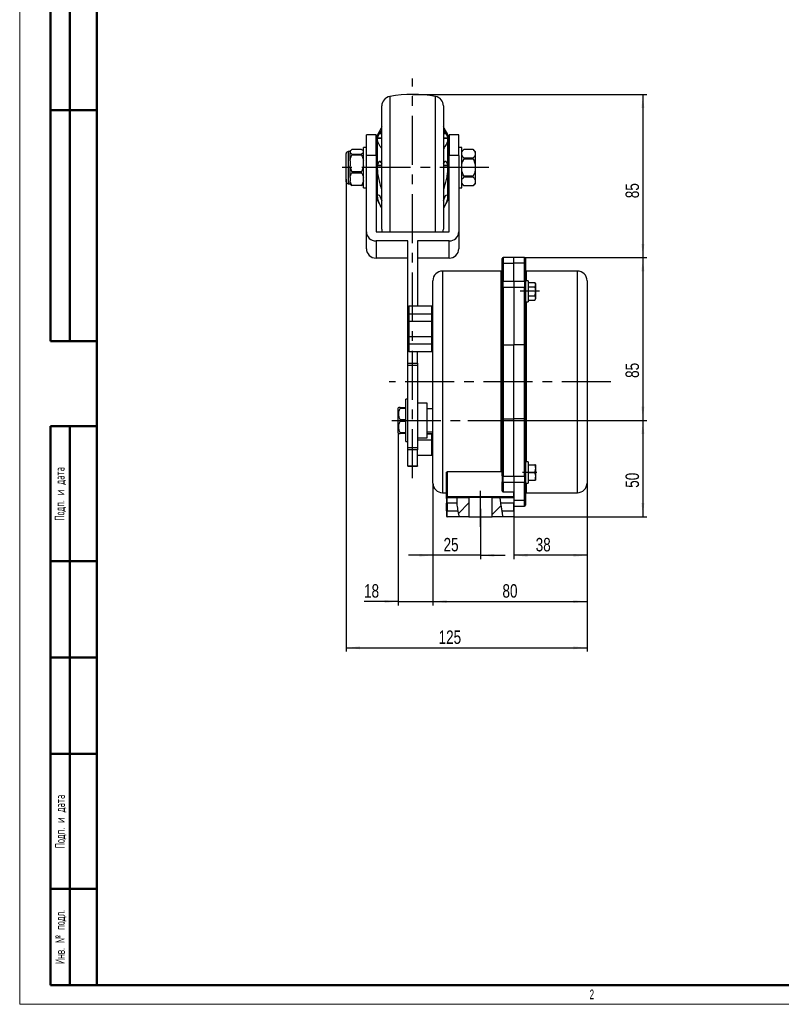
# Model space of a CAD drawing. Header units: millimetres. Extents: x 0 to 594, y 0 to 420.
# Tile 1 of 14: x 0 to 198, y 0 to 255. Entities that reach past the tile are written whole.
import ezdxf

# ---------------------------------------------------------------- set-up
doc = ezdxf.new("R2010")
doc.units = ezdxf.units.MM
doc.header["$PDSIZE"] = -1
doc.linetypes.add('CENTERX2', pattern=[20.32, 12.7, -2.54, 2.54, -2.54])
doc.layers.add('ОСЕВЫЕ', color=7, linetype='Continuous')
doc.layers.add('ОСНОВНОЙ', color=7, linetype='Continuous', lineweight=25)
doc.styles.add('SLDTEXTSTYLE0', font='TXT', dxfattribs={"width": 0.605, "bigfont": 'bigfont'})
doc.styles.add('SLDTEXTSTYLE1', font='TXT', dxfattribs={"width": 0.605})
doc.styles.add('SLDTEXTSTYLE4', font='TXT', dxfattribs={"width": 0.75})
doc.dimstyles.new('SLDDIMSTYLE1', dxfattribs={"dimtxt": 3.5, "dimasz": 3.556, "dimexe": 0, "dimexo": 0.0625, "dimgap": 0.875, "dimtad": 1, "dimdec": 0, "dimlfac": 2, "dimrnd": 1e-09, "dimzin": 12, "dimdsep": 46, "dimtxsty": 'SLDTEXTSTYLE4', "dimsah": 1, "dimcen": 0.09, "dimadec": 0, "dimazin": 3, "dimtfac": 1, "dimtdec": 0, "dimtmove": 0, "dimatfit": 0, "dimfxl": 0, "dimfrac": 2, "dimtolj": 1, "dimtzin": 12, "dimarcsym": 0})
doc.dimstyles.new('SLDDIMSTYLE2', dxfattribs={"dimtxt": 3.5, "dimasz": 3.556, "dimexe": 0, "dimexo": 0.0625, "dimgap": 0.875, "dimtad": 1, "dimdec": 0, "dimlfac": 2, "dimrnd": 1e-09, "dimzin": 12, "dimdsep": 46, "dimtxsty": 'SLDTEXTSTYLE4', "dimsah": 1, "dimcen": 0.09, "dimadec": 0, "dimazin": 3, "dimtfac": 1, "dimtdec": 0, "dimtofl": 0, "dimtmove": 0, "dimatfit": 3, "dimfxl": 0, "dimfrac": 2, "dimtolj": 1, "dimtzin": 12, "dimarcsym": 0})

# ---------------------------------------------------------------- blocks, each defined once
blk = doc.blocks.new('_D_8')
at = {"layer": 'ОСЕВЫЕ'}
for p, q in [((101.97, 236.07), (162.72, 236.07)), ((161.72, 236.07), (161.72, 193.74)), ((130.97, 193.74), (162.72, 193.74))]:
    blk.add_line(p, q, dxfattribs=at)
for points in [[(161.72, 236.07), (161.34, 232.51), (162.1, 232.51)], [(161.72, 193.74), (162.1, 197.29), (161.34, 197.29)]]:
    blk.add_solid(points, dxfattribs=at)
at = {"layer": 'ОСЕВЫЕ', "insert": (157.21, 209.13), "char_height": 3.5, "attachment_point": 1, "rotation": 90, "style": 'SLDTEXTSTYLE4'}
blk.add_mtext('85', dxfattribs=at)
blk = doc.blocks.new('_D_9')
at = {"layer": 'ОСЕВЫЕ'}
for p, q in [((130.97, 193.74), (162.72, 193.74)), ((161.72, 193.74), (161.72, 151.49)), ((116.27, 151.49), (162.72, 151.49))]:
    blk.add_line(p, q, dxfattribs=at)
for points in [[(161.72, 193.74), (161.34, 190.18), (162.1, 190.18)], [(161.72, 151.49), (162.1, 155.04), (161.34, 155.04)]]:
    blk.add_solid(points, dxfattribs=at)
at = {"layer": 'ОСЕВЫЕ', "insert": (157.21, 162.51), "char_height": 3.5, "attachment_point": 1, "rotation": 90, "style": 'SLDTEXTSTYLE4'}
blk.add_mtext('85', dxfattribs=at)
blk = doc.blocks.new('_D_10')
at = {"layer": 'ОСЕВЫЕ'}
for p, q in [((116.27, 151.49), (162.72, 151.49)), ((161.72, 151.49), (161.72, 126.49)), ((128.22, 126.49), (162.72, 126.49))]:
    blk.add_line(p, q, dxfattribs=at)
for points in [[(161.72, 151.49), (161.34, 147.93), (162.1, 147.93)], [(161.72, 126.49), (162.1, 130.04), (161.34, 130.04)]]:
    blk.add_solid(points, dxfattribs=at)
at = {"layer": 'ОСЕВЫЕ', "insert": (157.21, 134), "char_height": 3.5, "attachment_point": 1, "rotation": 90, "style": 'SLDTEXTSTYLE4'}
blk.add_mtext('50', dxfattribs=at)
blk = doc.blocks.new('_D_11')
at = {"layer": 'ОСЕВЫЕ'}
for p, q in [((107.22, 135.24), (107.22, 115.49)), ((119.6, 128.56), (119.6, 115.49)), ((107.22, 116.49), (100.87, 116.49)), ((119.6, 116.49), (107.22, 116.49)), ((119.6, 116.49), (125.95, 116.49))]:
    blk.add_line(p, q, dxfattribs=at)
for points in [[(107.22, 116.49), (103.67, 116.87), (103.67, 116.11)], [(119.6, 116.49), (123.15, 116.11), (123.15, 116.87)]]:
    blk.add_solid(points, dxfattribs=at)
at = {"layer": 'ОСЕВЫЕ', "insert": (109.99, 121), "char_height": 3.5, "attachment_point": 1, "style": 'SLDTEXTSTYLE4'}
blk.add_mtext('25', dxfattribs=at)
blk = doc.blocks.new('_D_12')
at = {"layer": 'ОСЕВЫЕ'}
for p, q in [((84.72, 214.07), (84.72, 91.49)), ((147.22, 135.24), (147.22, 91.49)), ((84.72, 92.49), (147.22, 92.49))]:
    blk.add_line(p, q, dxfattribs=at)
for points in [[(84.72, 92.49), (88.28, 92.11), (88.28, 92.87)], [(147.22, 92.49), (143.67, 92.87), (143.67, 92.11)]]:
    blk.add_solid(points, dxfattribs=at)
at = {"layer": 'ОСЕВЫЕ', "insert": (108.7, 97), "char_height": 3.5, "attachment_point": 1, "style": 'SLDTEXTSTYLE4'}
blk.add_mtext('125', dxfattribs=at)
blk = doc.blocks.new('_D_13')
at = {"layer": 'ОСЕВЫЕ'}
for p, q in [((98.22, 148.24), (98.22, 103.49)), ((107.22, 135.24), (107.22, 103.49)), ((98.22, 104.49), (89.36, 104.49)), ((98.22, 104.49), (107.22, 104.49)), ((107.22, 104.49), (113.57, 104.49))]:
    blk.add_line(p, q, dxfattribs=at)
for points in [[(98.22, 104.49), (94.67, 104.87), (94.67, 104.11)], [(107.22, 104.49), (110.78, 104.11), (110.78, 104.87)]]:
    blk.add_solid(points, dxfattribs=at)
at = {"layer": 'ОСЕВЫЕ', "insert": (89.36, 109), "char_height": 3.5, "attachment_point": 1, "style": 'SLDTEXTSTYLE4'}
blk.add_mtext('18', dxfattribs=at)
blk = doc.blocks.new('_D_14')
at = {"layer": 'ОСЕВЫЕ'}
for p, q in [((128.22, 136.99), (128.22, 115.49)), ((147.22, 135.24), (147.22, 115.49)), ((147.22, 116.49), (128.22, 116.49))]:
    blk.add_line(p, q, dxfattribs=at)
for points in [[(128.22, 116.49), (131.78, 116.11), (131.78, 116.87)], [(147.22, 116.49), (143.67, 116.87), (143.67, 116.11)]]:
    blk.add_solid(points, dxfattribs=at)
at = {"layer": 'ОСЕВЫЕ', "insert": (133.9, 121), "char_height": 3.5, "attachment_point": 1, "style": 'SLDTEXTSTYLE4'}
blk.add_mtext('38', dxfattribs=at)
blk = doc.blocks.new('_D_15')
at = {"layer": 'ОСЕВЫЕ'}
for p, q in [((107.22, 135.24), (107.22, 103.49)), ((147.22, 135.24), (147.22, 103.49)), ((107.22, 104.49), (147.22, 104.49))]:
    blk.add_line(p, q, dxfattribs=at)
for points in [[(107.22, 104.49), (110.78, 104.11), (110.78, 104.87)], [(147.22, 104.49), (143.67, 104.87), (143.67, 104.11)]]:
    blk.add_solid(points, dxfattribs=at)
at = {"layer": 'ОСЕВЫЕ', "insert": (125.28, 109), "char_height": 3.5, "attachment_point": 1, "style": 'SLDTEXTSTYLE4'}
blk.add_mtext('80', dxfattribs=at)

msp = doc.modelspace()

# ---------------------------------------------------------------- hatches: boundary and pattern name
at = {"linetype": 'Continuous', "lineweight": 18}
h = msp.add_hatch(dxfattribs=at)
h.set_pattern_fill('ANSI31', style=0)
edge = h.paths.add_edge_path(flags=0)
edge.add_line((116.596006, 126.486329), (116.596006, 131.486329))
edge.add_line((116.596006, 131.486329), (113.427818, 131.486329))
edge.add_spline(control_points=[(113.427818, 131.486329), (113.375414, 130.872628), (113.474473, 129.118737), (113.763203, 127.367321), (114.08496, 126.486329)], knot_values=[0.709441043, 0.709441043, 0.709441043, 0.709441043, 0.7550554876, 0.8256789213, 0.8256789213, 0.8256789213, 0.8256789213], weights=[1, 1, 1, 1, 1], degree=3, periodic=0)
edge.add_line((114.08496, 126.486329), (116.596006, 126.486329))
h = msp.add_hatch(dxfattribs=at)
h.set_pattern_fill('ANSI31', style=0)
edge = h.paths.add_edge_path(flags=0)
edge.add_spline(control_points=[(125.407571, 126.486329), (125.311771, 127.285536), (124.96418, 129.029236), (124.769007, 130.736161), (124.645928, 131.486329)], knot_values=[0.2141514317, 0.2141514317, 0.2141514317, 0.2141514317, 0.2698184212, 0.3219654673, 0.3219654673, 0.3219654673, 0.3219654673], weights=[1, 1, 1, 1, 1], degree=3, periodic=0)
edge.add_line((124.645928, 131.486329), (122.596006, 131.486329))
edge.add_line((122.596006, 131.486329), (122.596006, 126.486329))
edge.add_line((122.596006, 126.486329), (125.407571, 126.486329))

# ---------------------------------------------------------------- linework, layer by layer
at = {"color": 7, "linetype": 'Continuous', "lineweight": 50}
for p, q in [((20, 415), (20, 5)), ((8, 172), (8, 292)), ((8, 172), (8, 292)), ((13, 172), (13, 292)), ((13, 172), (13, 292)), ((8, 232), (20, 232)), ((20, 232), (8, 232)), ((8, 172), (20, 172)), ((8, 5), (8, 150)), ((8, 150), (20, 150)), ((13, 5), (13, 150)), ((20, 115), (8, 115)), ((20, 90), (8, 90)), ((20, 65), (8, 65)), ((8, 30), (20, 30)), ((8, 5), (20, 5)), ((20, 5), (589, 5))]:
    msp.add_line(p, q, dxfattribs=at)
at = {"color": 7, "linetype": 'Continuous', "lineweight": 25}
for p, q in [((20, 292), (20, 5)), ((20, 292), (20, 5)), ((93.971006, 201.076606), (93.971006, 233.059655)), ((109.971006, 233.059655), (109.971006, 201.076606)), ((93.97929, 227.648628), (93.80144, 227.313479)), ((110.126011, 227.3139), (109.962722, 227.648628)), ((92.471006, 225.57042), (89.971006, 225.57042)), ((89.971006, 220.242055), (89.971006, 225.57042)), ((92.471006, 220.242055), (92.471006, 225.57042)), ((93.79368, 227.317683), (92.846006, 225.568131)), ((92.846006, 224.703805), (92.846006, 225.568131)), ((92.876931, 224.78523), (93.307279, 225.851296)), ((93.498783, 226.182544), (93.971006, 226.663498)), ((109.971006, 226.663498), (110.443228, 226.182544)), ((111.065829, 225.623842), (110.144853, 227.324106)), ((110.634732, 225.851296), (111.065081, 224.78523)), ((111.096006, 225.504771), (111.096006, 208.63149)), ((113.971006, 225.57042), (111.471006, 225.57042)), ((111.471006, 225.57042), (111.471006, 220.242055)), ((113.971006, 220.242055), (113.971006, 225.57042)), ((89.971006, 222.318131), (89.221006, 222.318131)), ((89.221006, 211.998396), (89.221006, 222.318131)), ((92.846006, 217.651798), (92.846006, 224.703805)), ((111.065081, 224.78523), (111.065829, 224.783263)), ((111.065829, 217.722934), (111.065829, 224.275532)), ((114.721006, 222.318131), (113.971006, 222.318131)), ((114.721006, 211.818131), (114.721006, 222.318131)), ((84.721006, 216.12056), (84.721006, 220.743131)), ((85.721006, 221.243131), (85.221006, 221.243131)), ((85.81974, 221.466865), (85.721006, 221.368131)), ((85.721006, 221.343012), (85.721006, 221.368131)), ((85.721006, 221.343012), (85.721006, 221.005839)), ((85.721006, 218.803646), (85.721006, 221.005839)), ((88.721006, 221.74968), (86.221006, 221.74968)), ((86.221006, 220.599171), (86.221006, 220.326687)), ((86.221006, 220.599171), (88.721006, 220.599171)), ((88.721006, 220.326687), (86.221006, 220.326687)), ((88.721006, 220.326687), (88.721006, 220.599171)), ((89.221006, 221.368131), (89.122271, 221.466865)), ((89.971006, 200.44595), (89.971006, 220.242055)), ((92.471006, 220.242055), (89.971006, 220.242055)), ((92.471006, 220.242055), (92.471006, 200.44595)), ((111.471006, 200.44595), (111.471006, 220.242055)), ((113.971006, 220.242055), (111.471006, 220.242055)), ((113.971006, 220.242055), (113.971006, 200.44595)), ((115.221006, 221.743131), (114.721006, 221.243131)), ((117.721006, 221.743131), (115.221006, 221.743131)), ((115.221006, 221.743131), (115.221006, 221.738371)), ((117.721006, 221.738371), (115.221006, 221.738371)), ((118.221006, 221.243131), (117.721006, 221.743131)), ((117.721006, 221.738371), (117.721006, 221.743131)), ((118.221006, 221.243131), (118.221006, 220.89024)), ((118.221006, 220.89024), (118.221006, 220.434032)), ((118.221006, 220.434032), (118.221006, 217.524338)), ((85.721006, 218.803646), (85.721006, 217.540876)), ((85.721006, 214.528765), (85.721006, 217.540876)), ((92.846006, 219.568131), (92.471006, 219.568131)), ((92.846006, 210.016123), (92.846006, 217.651798)), ((92.876931, 217.724704), (93.307279, 218.679235)), ((93.498783, 218.737824), (93.971006, 218.065966)), ((109.971006, 218.065966), (110.443228, 218.737824)), ((110.634732, 218.679235), (111.065081, 217.724704)), ((111.065081, 217.724704), (111.065829, 217.722934)), ((111.471006, 219.568131), (111.096006, 219.568131)), ((115.221006, 219.585901), (115.221006, 219.2206)), ((115.221006, 219.585901), (117.721006, 219.585901)), ((117.721006, 219.2206), (115.221006, 219.2206)), ((117.721006, 219.2206), (117.721006, 219.585901)), ((118.221006, 217.524338), (118.221006, 216.611923)), ((84.721006, 213.393131), (84.721006, 216.12056)), ((86.221006, 216.017835), (88.721006, 216.017835)), ((86.221006, 216.017835), (86.221006, 215.645138)), ((88.721006, 215.645138), (86.221006, 215.645138)), ((88.721006, 215.645138), (88.721006, 216.017835)), ((111.065829, 210.007801), (111.065829, 216.679318)), ((115.221006, 214.915661), (117.721006, 214.915661)), ((115.221006, 214.915661), (115.221006, 214.55036)), ((117.721006, 214.55036), (117.721006, 214.915661)), ((118.221006, 216.611923), (118.221006, 213.702229)), ((85.221006, 212.893131), (85.721006, 212.893131)), ((85.721006, 214.528765), (85.721006, 213.603168)), ((85.721006, 212.768131), (85.721006, 213.603168)), ((85.721006, 212.768131), (85.81974, 212.669396)), ((86.221006, 212.486795), (88.721006, 212.486795)), ((86.221006, 212.486795), (86.221006, 212.386581)), ((88.721006, 212.386581), (86.221006, 212.386581)), ((88.721006, 212.386581), (88.721006, 212.486795)), ((89.122271, 212.669396), (89.221006, 212.768131)), ((92.471006, 214.568131), (92.846006, 214.568131)), ((111.096006, 214.568131), (111.471006, 214.568131)), ((114.721006, 212.893131), (115.221006, 212.393131)), ((117.721006, 214.55036), (115.221006, 214.55036)), ((115.221006, 212.39789), (117.721006, 212.39789)), ((115.221006, 212.39789), (115.221006, 212.393131)), ((115.221006, 212.393131), (117.721006, 212.393131)), ((117.721006, 212.393131), (118.221006, 212.893131)), ((117.721006, 212.393131), (117.721006, 212.39789)), ((118.221006, 213.702229), (118.221006, 213.246022)), ((118.221006, 213.246022), (118.221006, 212.893131)), ((89.221006, 211.818131), (89.221006, 211.998396)), ((89.221006, 211.818131), (89.971006, 211.818131)), ((92.846006, 208.568131), (92.846006, 210.016123)), ((92.876931, 210.007604), (93.307279, 209.896069)), ((93.498783, 209.62341), (93.971006, 208.470599)), ((109.971006, 208.470599), (110.443228, 209.62341)), ((110.634732, 209.896069), (111.065081, 210.007604)), ((111.065081, 210.007604), (111.065829, 210.007801)), ((113.971006, 211.818131), (114.721006, 211.818131)), ((92.846006, 208.568131), (93.79368, 206.818578)), ((110.144853, 206.812155), (111.065829, 208.512419)), ((89.971006, 196.029428), (89.971006, 200.44595)), ((92.471006, 200.44595), (111.471006, 200.44595)), ((113.971006, 200.44595), (113.971006, 196.029428)), ((100.721006, 198.031791), (92.471006, 198.031791)), ((92.471006, 198.031791), (92.471006, 193.615269)), ((100.721006, 180.861329), (100.721006, 198.031791)), ((111.471006, 198.031791), (103.221006, 198.031791)), ((103.221006, 198.031791), (103.221006, 181.111329)), ((111.471006, 193.615269), (111.471006, 198.031791)), ((100.721006, 193.615269), (92.471006, 193.615269)), ((111.471006, 193.615269), (103.221006, 193.615269)), ((125.221006, 192.03445), (125.221006, 193.486329)), ((125.221006, 187.388119), (125.221006, 192.03445)), ((128.221006, 193.736329), (125.471006, 193.736329)), ((125.471006, 192.273107), (128.221006, 192.273107)), ((125.471006, 192.273107), (125.471006, 187.626777)), ((130.971006, 193.736329), (128.221006, 193.736329)), ((128.221006, 192.273107), (128.221006, 193.736329)), ((128.221006, 187.626777), (128.221006, 192.273107)), ((130.971006, 192.273107), (128.221006, 192.273107)), ((130.971006, 187.626777), (130.971006, 192.273107)), ((131.221006, 193.486329), (131.221006, 192.03445)), ((131.221006, 192.03445), (131.221006, 187.736329)), ((124.971006, 190.236329), (109.721006, 190.236329)), ((144.721006, 190.236329), (131.471006, 190.236329)), ((107.221006, 135.236329), (107.221006, 187.736329)), ((125.221006, 187.388119), (125.221006, 185.910251)), ((125.471006, 185.984701), (125.471006, 187.626777)), ((125.471006, 187.626777), (128.221006, 187.626777)), ((128.221006, 187.626777), (128.221006, 185.984701)), ((128.221006, 187.626777), (130.971006, 187.626777)), ((130.971006, 187.626777), (130.971006, 185.984701)), ((131.921006, 187.736329), (131.221006, 187.736329)), ((131.221006, 187.736329), (131.221006, 184.811796)), ((131.921006, 187.736329), (131.921006, 182.236329)), ((131.921006, 187.29573), (133.642373, 187.29573)), ((133.821006, 186.986329), (133.642373, 187.29573)), ((133.821006, 186.986329), (133.821006, 186.718379)), ((133.821006, 186.718379), (133.821006, 184.986329)), ((147.221006, 187.736329), (147.221006, 135.236329)), ((125.221006, 171.015877), (125.221006, 185.910251)), ((125.471006, 185.984701), (125.471006, 171.090327)), ((128.221006, 185.984701), (125.471006, 185.984701)), ((128.221006, 185.984701), (128.221006, 171.090327)), ((130.971006, 185.984701), (128.221006, 185.984701)), ((130.971006, 171.090327), (130.971006, 185.984701)), ((131.221006, 184.811796), (131.221006, 171.015877)), ((131.921006, 186.141029), (133.642373, 186.141029)), ((133.642373, 186.141029), (133.821006, 184.986329)), ((133.821006, 184.986329), (133.821006, 183.254278)), ((131.221006, 182.236329), (131.921006, 182.236329)), ((131.921006, 183.831628), (133.642373, 183.831628)), ((131.921006, 182.676928), (133.642373, 182.676928)), ((133.642373, 183.831628), (133.821006, 183.254278)), ((133.642373, 182.676928), (133.821006, 182.986329)), ((133.821006, 183.254278), (133.821006, 182.986329)), ((100.721006, 179.111329), (100.721006, 180.861329)), ((100.721006, 179.111329), (100.971006, 179.111329)), ((100.721006, 176.986329), (100.721006, 179.111329)), ((106.971006, 181.111329), (100.971006, 181.111329)), ((100.971006, 179.111329), (106.971006, 179.111329)), ((100.971006, 179.111329), (100.971006, 177.236329)), ((107.221006, 179.111329), (106.971006, 179.111329)), ((106.971006, 177.236329), (106.971006, 179.111329)), ((100.721006, 173.486329), (100.721006, 176.986329)), ((100.971006, 177.236329), (100.971006, 173.236329)), ((100.971006, 177.236329), (106.971006, 177.236329)), ((106.971006, 173.236329), (106.971006, 177.236329)), ((100.721006, 171.361329), (100.721006, 173.486329)), ((100.971006, 171.361329), (100.721006, 171.361329)), ((100.721006, 169.611329), (100.721006, 171.361329)), ((100.971006, 173.236329), (106.971006, 173.236329)), ((100.971006, 173.236329), (100.971006, 171.361329)), ((100.971006, 171.361329), (106.971006, 171.361329)), ((106.971006, 171.361329), (106.971006, 173.236329)), ((106.971006, 171.361329), (107.221006, 171.361329)), ((100.721006, 166.301962), (100.721006, 169.611329)), ((100.971006, 169.361329), (106.971006, 169.361329)), ((103.221006, 166.301962), (103.221006, 169.361329)), ((125.221006, 151.95678), (125.221006, 171.015877)), ((125.471006, 171.090327), (125.471006, 151.88233)), ((125.471006, 171.090327), (128.221006, 171.090327)), ((128.221006, 151.88233), (128.221006, 171.090327)), ((130.971006, 171.090327), (128.221006, 171.090327)), ((130.971006, 151.88233), (130.971006, 171.090327)), ((131.221006, 171.015877), (131.221006, 151.95678)), ((100.721006, 166.301962), (103.221006, 166.301962)), ((100.721006, 165.700655), (100.721006, 166.301962)), ((103.221006, 166.301962), (103.221006, 165.700655)), ((103.221006, 165.700655), (100.721006, 165.700655)), ((100.721006, 144.437456), (100.721006, 165.700655)), ((103.221006, 165.700655), (103.221006, 144.437456)), ((100.721006, 156.986329), (100.221006, 156.986329)), ((100.221006, 151.486329), (100.221006, 156.986329)), ((105.721006, 155.986329), (103.221006, 155.986329)), ((105.721006, 151.486329), (105.721006, 155.986329)), ((98.346006, 154.861329), (98.221006, 154.736329)), ((98.221006, 148.236329), (98.221006, 154.736329)), ((98.721006, 154.861329), (98.721006, 154.589423)), ((98.721006, 154.861329), (100.221006, 154.861329)), ((100.221006, 154.589423), (98.721006, 154.589423)), ((107.221006, 154.486329), (105.721006, 154.486329)), ((98.721006, 151.758235), (98.721006, 151.214423)), ((98.721006, 151.758235), (100.221006, 151.758235)), ((100.221006, 151.214423), (98.721006, 151.214423)), ((100.221006, 145.986329), (100.221006, 151.486329)), ((105.721006, 146.986329), (105.721006, 151.486329)), ((125.221006, 137.062406), (125.221006, 151.95678)), ((125.471006, 151.88233), (128.221006, 151.88233)), ((125.471006, 151.88233), (125.471006, 136.987957)), ((128.221006, 136.987957), (128.221006, 151.88233)), ((130.971006, 151.88233), (128.221006, 151.88233)), ((130.971006, 136.987957), (130.971006, 151.88233)), ((131.221006, 151.95678), (131.221006, 138.160861)), ((98.221006, 148.236329), (98.346006, 148.111329)), ((98.721006, 148.383235), (98.721006, 148.111329)), ((98.721006, 148.383235), (100.221006, 148.383235)), ((105.721006, 148.486329), (107.221006, 148.486329)), ((100.221006, 148.111329), (98.721006, 148.111329)), ((100.221006, 145.986329), (100.721006, 145.986329)), ((103.221006, 146.986329), (105.721006, 146.986329)), ((106.971006, 148.039243), (105.721006, 148.039243)), ((106.971006, 146.41818), (106.971006, 147.971095)), ((100.721006, 144.437456), (103.221006, 144.437456)), ((100.721006, 143.824727), (100.721006, 144.437456)), ((103.221006, 143.824727), (100.721006, 143.824727)), ((100.721006, 139.668), (100.721006, 143.824727)), ((103.221006, 144.437456), (103.221006, 143.824727)), ((103.221006, 139.668), (103.221006, 143.824727)), ((103.221006, 142.486329), (106.971006, 142.486329)), ((131.921006, 140.736329), (131.221006, 140.736329)), ((131.921006, 140.736329), (131.921006, 137.986329)), ((100.721006, 139.668), (103.221006, 139.668)), ((100.721006, 139.650832), (100.721006, 139.668)), ((100.721006, 139.650832), (103.221006, 139.650832)), ((103.221006, 139.668), (103.221006, 139.650832)), ((110.721006, 131.236329), (110.721006, 137.942487)), ((124.971006, 138.119686), (110.971006, 138.119686)), ((110.971006, 138.119686), (110.971006, 131.736329)), ((131.221006, 138.160861), (131.221006, 135.236329)), ((131.921006, 139.986329), (133.642373, 139.986329)), ((131.921006, 137.986329), (131.921006, 135.236329)), ((131.921006, 137.986329), (133.642373, 137.986329)), ((133.642373, 139.986329), (133.821006, 138.986329)), ((133.821006, 139.986329), (133.821006, 138.986329)), ((133.821006, 138.986329), (133.821006, 136.986329)), ((125.221006, 137.062406), (125.221006, 135.584538)), ((125.221006, 133.190642), (125.221006, 135.584538)), ((125.471006, 136.987957), (128.221006, 136.987957)), ((125.471006, 135.345881), (125.471006, 136.987957)), ((128.221006, 136.987957), (128.221006, 135.345881)), ((128.221006, 136.987957), (130.971006, 136.987957)), ((130.971006, 136.987957), (130.971006, 135.345881)), ((131.921006, 135.986329), (133.642373, 135.986329)), ((133.642373, 135.986329), (133.821006, 135.986329)), ((133.821006, 136.986329), (133.821006, 135.986329)), ((128.221006, 135.345881), (125.471006, 135.345881)), ((125.471006, 135.345881), (125.471006, 132.92876)), ((125.471006, 132.92876), (128.221006, 132.92876)), ((128.221006, 135.345881), (128.221006, 132.92876)), ((130.971006, 135.345881), (128.221006, 135.345881)), ((128.221006, 131.736329), (128.221006, 132.92876)), ((130.971006, 130.69955), (130.971006, 135.345881)), ((131.221006, 135.236329), (131.921006, 135.236329)), ((131.221006, 135.236329), (131.221006, 130.938208)), ((109.721006, 132.736329), (110.721006, 132.736329)), ((110.721006, 131.236329), (110.721006, 129.986329)), ((110.971006, 131.486329), (110.971006, 131.736329)), ((110.971006, 131.736329), (128.221006, 131.736329)), ((110.971006, 129.986329), (110.971006, 131.486329)), ((110.971006, 131.486329), (113.427818, 131.486329)), ((113.427818, 131.486329), (116.596006, 131.486329)), ((116.596006, 131.486329), (116.596006, 126.486329)), ((122.596006, 131.486329), (116.596006, 131.486329)), ((122.596006, 126.486329), (122.596006, 131.486329)), ((122.596006, 131.486329), (124.645928, 131.486329)), ((124.645928, 131.486329), (128.221006, 131.486329)), ((128.221006, 131.736329), (128.221006, 131.486329)), ((128.221006, 131.486329), (128.221006, 129.986329)), ((130.971006, 130.69955), (128.221006, 130.69955)), ((131.221006, 130.938208), (131.221006, 129.486329)), ((131.471006, 132.736329), (144.721006, 132.736329)), ((110.971006, 129.986329), (110.721006, 129.986329)), ((110.721006, 127.986329), (110.721006, 129.986329)), ((110.721006, 127.986329), (110.971006, 127.986329)), ((110.721006, 127.986329), (110.721006, 126.736329)), ((110.971006, 129.986329), (110.971006, 127.986329)), ((113.439585, 129.986329), (110.971006, 129.986329)), ((110.971006, 127.986329), (113.690487, 127.986329)), ((110.971006, 126.486329), (110.971006, 127.986329)), ((128.221006, 129.986329), (124.861734, 129.986329)), ((125.175712, 127.986329), (128.221006, 127.986329)), ((128.221006, 127.986329), (128.221006, 129.986329)), ((128.221006, 129.236329), (130.971006, 129.236329)), ((128.221006, 127.986329), (128.221006, 126.486329)), ((114.08496, 126.486329), (110.971006, 126.486329)), ((116.596006, 126.486329), (114.08496, 126.486329)), ((116.596006, 126.486329), (122.596006, 126.486329)), ((125.407571, 126.486329), (122.596006, 126.486329)), ((128.221006, 126.486329), (125.407571, 126.486329))]:
    msp.add_line(p, q, dxfattribs=at)
at = {"color": 8, "linetype": 'Continuous', "lineweight": 25}
for p, q in [((96.012673, 235.517282), (96.012673, 200.44595)), ((107.929339, 200.44595), (107.929339, 235.517282)), ((93.971006, 225.851296), (93.307279, 225.851296)), ((93.498783, 226.182544), (93.971006, 226.182544)), ((109.971006, 226.182544), (110.443228, 226.182544)), ((110.634732, 225.851296), (109.971006, 225.851296)), ((111.065829, 224.783263), (111.065829, 225.623842)), ((93.971006, 224.664479), (92.846261, 224.664479)), ((92.876931, 224.78523), (93.971006, 224.78523)), ((109.971006, 224.78523), (111.065081, 224.78523)), ((111.08772, 224.664479), (109.971006, 224.664479)), ((85.221006, 221.243131), (85.221006, 215.991638)), ((93.971006, 217.562499), (92.846261, 217.562499)), ((92.876931, 217.724704), (93.971006, 217.724704)), ((93.539963, 218.679235), (93.307279, 218.679235)), ((109.971006, 217.724704), (111.065081, 217.724704)), ((111.08772, 217.562499), (109.971006, 217.562499)), ((110.634732, 218.679235), (110.402049, 218.679235)), ((85.221006, 215.991638), (85.221006, 212.893131)), ((93.036875, 209.966151), (92.846261, 209.966151)), ((111.065829, 208.512419), (111.065829, 209.471916)), ((125.471006, 193.736329), (125.471006, 192.273107)), ((130.971006, 192.273107), (130.971006, 193.736329)), ((109.721006, 190.236329), (109.721006, 132.736329)), ((124.971006, 138.119686), (124.971006, 190.236329)), ((131.471006, 190.236329), (131.471006, 187.736329)), ((144.721006, 132.736329), (144.721006, 190.236329)), ((131.471006, 182.236329), (131.471006, 140.736329)), ((100.971006, 181.111329), (100.971006, 179.111329)), ((106.971006, 179.111329), (106.971006, 181.111329)), ((100.971006, 171.361329), (100.971006, 169.361329)), ((106.971006, 169.361329), (106.971006, 171.361329)), ((103.221006, 146.41818), (106.971006, 146.41818)), ((105.721006, 147.971095), (106.971006, 147.971095)), ((106.971006, 147.971095), (106.971006, 148.039243)), ((106.971006, 142.486329), (106.971006, 146.41818)), ((131.471006, 135.236329), (131.471006, 132.736329)), ((130.971006, 129.236329), (130.971006, 130.69955))]:
    msp.add_line(p, q, dxfattribs=at)
at = {"color": 7, "linetype": 'Continuous', "lineweight": 25, "flags": 128}
for points in [[(93.971006, 201.076606), (94.008454, 200.645515), (94.051859, 200.44595)], [(109.890153, 200.44595), (109.933558, 200.645515), (109.971006, 201.076606)], [(125.471006, 185.984701), (125.422233, 185.98327), (125.375335, 185.979033), (125.332113, 185.972154), (125.294229, 185.962895), (125.263139, 185.951613), (125.240036, 185.938742), (125.22581, 185.924775), (125.221006, 185.910251)], [(131.221006, 185.910251), (131.216202, 185.924775), (131.201976, 185.938742), (131.178873, 185.951613), (131.147783, 185.962895), (131.109898, 185.972154), (131.066677, 185.979033), (131.019778, 185.98327), (130.971006, 185.984701)], [(125.471006, 171.090327), (125.422233, 171.088897), (125.375335, 171.08466), (125.332113, 171.07778), (125.294229, 171.068521), (125.263139, 171.057239), (125.240036, 171.044368), (125.22581, 171.030402), (125.221006, 171.015877)], [(130.971006, 171.090327), (131.019778, 171.088897), (131.066677, 171.08466), (131.109898, 171.07778), (131.147783, 171.068521), (131.178873, 171.057239), (131.201976, 171.044368), (131.216202, 171.030402), (131.221006, 171.015877)], [(125.471006, 151.88233), (125.422233, 151.883761), (125.375335, 151.887997), (125.332113, 151.894877), (125.294229, 151.904136), (125.263139, 151.915418), (125.240036, 151.928289), (125.22581, 151.942255), (125.221006, 151.95678)], [(130.971006, 151.88233), (131.019778, 151.883761), (131.066677, 151.887997), (131.109898, 151.894877), (131.147783, 151.904136), (131.178873, 151.915418), (131.201976, 151.928289), (131.216202, 151.942255), (131.221006, 151.95678)], [(125.221006, 137.062406), (125.22581, 137.047882), (125.240036, 137.033916), (125.263139, 137.021044), (125.294229, 137.009762), (125.332113, 137.000504), (125.375335, 136.993624), (125.422233, 136.989387), (125.471006, 136.987957)], [(130.971006, 136.987957), (131.019778, 136.989387), (131.066677, 136.993624), (131.109898, 137.000504), (131.147783, 137.009762), (131.178873, 137.021044), (131.201976, 137.033916), (131.216202, 137.047882), (131.221006, 137.062406)]]:
    msp.add_lwpolyline(points, dxfattribs=at)
at = {"color": 7, "linetype": 'Continuous', "lineweight": 25}
for centre, radius, start, end in [((96.471006, 233.059655), 2.5, 100.56397759, 180), ((101.971006, 203.568131), 32.5, 79.43602241, 100.56397759), ((107.471006, 233.059655), 2.5, 0, 79.43602241), ((110.846006, 225.504771), 0.25, 0, 28.44292862), ((85.221006, 220.743131), 0.5, 90, 180), ((85.221006, 213.393131), 0.5, 180, 270), ((110.846006, 208.63149), 0.25, 331.55707138, 0), ((92.428822, 200.489633), 2.458205, 181.01822683, 270.98326117), ((111.513189, 200.489633), 2.458205, 269.01673883, 358.98177317), ((92.428822, 196.073111), 2.458205, 181.01822683, 270.98326117), ((111.513189, 196.073111), 2.458205, 269.01673883, 358.98177317), ((125.471006, 193.486329), 0.25, 90, 180), ((125.465463, 192.028643), 0.244526, 88.70114947, 178.63940687), ((130.971006, 193.486329), 0.25, 0, 90), ((130.976549, 192.028643), 0.244526, 1.36059313, 91.29885053), ((109.721006, 187.736329), 2.5, 90, 180), ((124.971006, 190.486329), 0.25, 270, 0), ((131.471006, 190.486329), 0.25, 180, 270), ((144.721006, 187.736329), 2.5, 0, 90), ((125.465463, 187.382313), 0.244526, 88.70114947, 178.63940687), ((130.976549, 187.382313), 0.244526, 1.36059313, 91.29885053), ((100.971006, 180.861329), 0.25, 90, 180), ((106.971006, 181.361329), 0.25, 270, 0), ((100.971006, 176.986329), 0.25, 90, 180), ((106.971006, 177.486329), 0.25, 270, 0), ((100.971006, 173.486329), 0.25, 180, 270), ((106.971006, 172.986329), 0.25, 0, 90), ((100.971006, 169.611329), 0.25, 180, 270), ((106.971006, 169.111329), 0.25, 0, 90), ((106.971006, 148.289243), 0.25, 270, 0), ((106.975193, 148.21691), 0.245852, 269.0242395, 358.98981489), ((106.975193, 146.663996), 0.245852, 269.0242395, 358.98981489), ((106.971006, 142.236329), 0.25, 0, 90), ((125.465463, 135.590344), 0.244526, 181.36059313, 271.29885053), ((130.976549, 135.590344), 0.244526, 268.70114947, 358.63940687), ((109.721006, 135.236329), 2.5, 180, 270), ((144.721006, 135.236329), 2.5, 270, 0), ((110.971006, 131.236329), 0.25, 90, 180), ((130.976549, 130.944014), 0.244526, 268.70114947, 358.63940687), ((131.471006, 132.486329), 0.25, 90, 180), ((130.971006, 129.486329), 0.25, 270, 0), ((110.971006, 126.736329), 0.25, 180, 270)]:
    msp.add_arc(centre, radius, start, end, dxfattribs=at)
for centre, major_axis, ratio, start_param, end_param in [((125.471006, 133.190642), (0, -0.261882), 0.9546287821, 4.7123889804, 6.2831853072), ((110.971006, 131.236329), (0, 0.5), 0.5, 0, 1.5707963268)]:
    msp.add_ellipse(centre, major_axis=major_axis, ratio=ratio, start_param=start_param, end_param=end_param, dxfattribs=at)
for points, knots in [([(93.307279, 225.851296), (93.320237, 225.880227), (93.346114, 225.938001), (93.39458, 226.028701), (93.444406, 226.111565), (93.479659, 226.160963), (93.49577, 226.179143), (93.498783, 226.182544)], [0, 0, 0, 0, 0.2261467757, 0.4516180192, 0.6954154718, 0.9430300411, 1, 1, 1, 1]), ([(110.443228, 226.182544), (110.455979, 226.166999), (110.481443, 226.135957), (110.529417, 226.059844), (110.579267, 225.970351), (110.615079, 225.896916), (110.631551, 225.858681), (110.634732, 225.851296)], [0, 0, 0, 0, 0.22521416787, 0.44976611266, 0.69250060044, 0.9406101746, 1, 1, 1, 1]), ([(92.846261, 224.664479), (92.847399, 224.677727), (92.849672, 224.7042), (92.864079, 224.750805), (92.874522, 224.778778), (92.876931, 224.78523)], [0, 0, 0, 0, 0.43527690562, 0.86973579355, 1, 1, 1, 1]), ([(93.97929, 221.927004), (93.824243, 222.147082), (93.5142, 222.587167), (93.157161, 223.26552), (92.904505, 223.958766), (92.865673, 224.429271), (92.846261, 224.664479)], [0, 0, 0, 0, 0.2473881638, 0.4946957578, 0.7473963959, 1, 1, 1, 1]), ([(111.065829, 224.275532), (111.026513, 224.07766), (110.947872, 223.681862), (110.619298, 222.892394), (110.226246, 222.314474), (109.962722, 221.927004)], [0, 0, 0, 0, 0.2478108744, 0.4956900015, 1, 1, 1, 1]), ([(111.08772, 224.664479), (111.087195, 224.678194), (111.086145, 224.705652), (111.076813, 224.753038), (111.067247, 224.779361), (111.065829, 224.783263)], [0, 0, 0, 0, 0.4594935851, 0.9198666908, 1, 1, 1, 1]), ([(111.065829, 224.275532), (111.073129, 224.348721), (111.086054, 224.478312), (111.087215, 224.608023), (111.08772, 224.664479)], [0, 0, 0, 0, 0.564758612, 1, 1, 1, 1]), ([(85.721006, 221.343012), (85.753716, 221.388411), (85.854894, 221.52884), (86.073246, 221.660551), (86.221006, 221.74968)], [0, 0, 0, 0, 0.3232945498, 1, 1, 1, 1]), ([(86.221006, 220.599171), (86.220385, 220.599516), (86.104656, 220.663749), (85.889291, 220.795916), (85.77744, 220.935442), (85.721006, 221.005839)], [0, 0, 0, 0, 0.00266671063, 0.49680397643, 1, 1, 1, 1]), ([(85.721006, 218.803646), (85.810899, 219.188527), (85.933017, 219.711377), (86.160878, 220.19822), (86.221006, 220.326687)], [0, 0, 0, 0, 0.7361221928, 1, 1, 1, 1]), ([(88.721006, 221.74968), (88.721627, 221.749335), (88.837356, 221.685101), (89.052721, 221.552934), (89.164572, 221.413408), (89.221006, 221.343012)], [0, 0, 0, 0, 0.0026667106, 0.4968039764, 1, 1, 1, 1]), ([(89.221006, 221.005839), (89.188296, 220.960439), (89.087118, 220.82001), (88.868766, 220.6883), (88.721006, 220.599171)], [0, 0, 0, 0, 0.3232945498, 1, 1, 1, 1]), ([(88.721006, 220.326687), (88.875505, 219.975795), (89.092932, 219.481985), (89.192259, 218.955904), (89.221006, 218.803646)], [0, 0, 0, 0, 0.7105790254, 1, 1, 1, 1]), ([(114.721006, 220.89024), (114.757346, 221.006882), (114.848669, 221.300008), (115.081078, 221.57363), (115.221006, 221.738371)], [0, 0, 0, 0, 0.3979262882, 1, 1, 1, 1]), ([(115.221006, 219.585901), (115.113105, 219.713003), (114.895103, 219.969797), (114.761743, 220.260337), (114.724983, 220.417076), (114.721006, 220.434032)], [0, 0, 0, 0, 0.46638025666, 0.9422718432, 1, 1, 1, 1]), ([(117.721006, 221.738371), (117.828907, 221.611269), (118.046909, 221.354474), (118.180269, 221.063935), (118.217029, 220.907196), (118.221006, 220.89024)], [0, 0, 0, 0, 0.46638025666, 0.9422718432, 1, 1, 1, 1]), ([(118.221006, 220.434032), (118.184666, 220.31739), (118.093343, 220.024264), (117.860933, 219.750642), (117.721006, 219.585901)], [0, 0, 0, 0, 0.3979262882, 1, 1, 1, 1]), ([(86.221006, 216.017835), (86.066507, 216.368727), (85.84908, 216.862537), (85.749753, 217.388618), (85.721006, 217.540876)], [0, 0, 0, 0, 0.7105790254, 1, 1, 1, 1]), ([(89.221006, 217.540876), (89.131112, 217.155995), (89.008995, 216.633145), (88.781133, 216.146302), (88.721006, 216.017835)], [0, 0, 0, 0, 0.73612219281, 1, 1, 1, 1]), ([(92.846261, 217.562499), (92.847399, 217.588049), (92.849672, 217.639102), (92.864079, 217.692861), (92.874522, 217.718735), (92.876931, 217.724704)], [0, 0, 0, 0, 0.4352769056, 0.8697357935, 1, 1, 1, 1]), ([(93.97929, 211.346507), (93.824243, 211.846239), (93.5142, 212.84554), (93.157161, 214.38588), (92.904505, 215.960036), (92.865673, 217.028413), (92.846261, 217.562499)], [0, 0, 0, 0, 0.24738816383, 0.4946957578, 0.74739639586, 1, 1, 1, 1]), ([(93.307279, 218.679235), (93.320237, 218.702002), (93.346114, 218.747469), (93.39458, 218.782493), (93.444406, 218.78795), (93.479659, 218.764993), (93.49577, 218.742105), (93.498783, 218.737824)], [0, 0, 0, 0, 0.2261467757, 0.4516180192, 0.6954154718, 0.9430300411, 1, 1, 1, 1]), ([(110.443228, 218.737824), (110.455979, 218.752695), (110.481443, 218.782395), (110.529417, 218.787946), (110.579267, 218.763113), (110.615079, 218.71865), (110.631551, 218.685615), (110.634732, 218.679235)], [0, 0, 0, 0, 0.22521416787, 0.44976611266, 0.69250060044, 0.9406101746, 1, 1, 1, 1]), ([(111.08772, 217.562499), (111.087195, 217.588899), (111.086145, 217.641748), (111.076813, 217.695046), (111.067247, 217.719333), (111.065829, 217.722934)], [0, 0, 0, 0, 0.4594935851, 0.9198666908, 1, 1, 1, 1]), ([(111.065829, 216.679318), (111.073129, 216.845506), (111.086054, 217.139771), (111.087215, 217.434305), (111.08772, 217.562499)], [0, 0, 0, 0, 0.564758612, 1, 1, 1, 1]), ([(114.721006, 217.524338), (114.756413, 217.749633), (114.827923, 218.204646), (115.021046, 218.76703), (115.167844, 219.100013), (115.221006, 219.2206)], [0, 0, 0, 0, 0.3848327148, 0.7772221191, 1, 1, 1, 1]), ([(117.721006, 219.2206), (117.867828, 218.872957), (118.099229, 218.325051), (118.18841, 217.738666), (118.221006, 217.524338)], [0, 0, 0, 0, 0.6344930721, 1, 1, 1, 1]), ([(85.721006, 214.528765), (85.810899, 214.810878), (85.933017, 215.194122), (86.160878, 215.550973), (86.221006, 215.645138)], [0, 0, 0, 0, 0.7361221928, 1, 1, 1, 1]), ([(88.721006, 215.645138), (88.875505, 215.387938), (89.092932, 215.02598), (89.192259, 214.640369), (89.221006, 214.528765)], [0, 0, 0, 0, 0.7105790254, 1, 1, 1, 1]), ([(111.065829, 216.679318), (111.026513, 216.230009), (110.947872, 215.331267), (110.619298, 213.538621), (110.226246, 212.226337), (109.962722, 211.346507)], [0, 0, 0, 0, 0.2478108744, 0.4956900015, 1, 1, 1, 1]), ([(115.221006, 214.915661), (115.074184, 215.263304), (114.842782, 215.81121), (114.753602, 216.397595), (114.721006, 216.611923)], [0, 0, 0, 0, 0.6344930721, 1, 1, 1, 1]), ([(118.221006, 216.611923), (118.185599, 216.386629), (118.114089, 215.931615), (117.920966, 215.369231), (117.774168, 215.036248), (117.721006, 214.915661)], [0, 0, 0, 0, 0.3848327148, 0.7772221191, 1, 1, 1, 1]), ([(86.221006, 212.486795), (86.066507, 212.743995), (85.84908, 213.105953), (85.749753, 213.491564), (85.721006, 213.603168)], [0, 0, 0, 0, 0.7105790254, 1, 1, 1, 1]), ([(85.820077, 212.671819), (85.823786, 212.667195), (85.903273, 212.568087), (86.065934, 212.475166), (86.221006, 212.386581)], [0, 0, 0, 0, 0.0466546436, 1, 1, 1, 1]), ([(89.221006, 213.603168), (89.131112, 213.321054), (89.008995, 212.937811), (88.781133, 212.58096), (88.721006, 212.486795)], [0, 0, 0, 0, 0.73612219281, 1, 1, 1, 1]), ([(88.721006, 212.386581), (88.721627, 212.386926), (88.837344, 212.45116), (88.999096, 212.544214), (89.08284, 212.642717), (89.108013, 212.672326)], [0, 0, 0, 0, 0.0037602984, 0.7005376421, 1, 1, 1, 1]), ([(114.721006, 213.702229), (114.756413, 213.814876), (114.827923, 214.042383), (115.021046, 214.323575), (115.167844, 214.490066), (115.221006, 214.55036)], [0, 0, 0, 0, 0.3848327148, 0.7772221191, 1, 1, 1, 1]), ([(115.221006, 212.39789), (115.074184, 212.571712), (114.842782, 212.845665), (114.753602, 213.138858), (114.721006, 213.246022)], [0, 0, 0, 0, 0.6344930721, 1, 1, 1, 1]), ([(117.721006, 214.55036), (117.867828, 214.376539), (118.099229, 214.102585), (118.18841, 213.809393), (118.221006, 213.702229)], [0, 0, 0, 0, 0.6344930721, 1, 1, 1, 1]), ([(118.221006, 213.246022), (118.185599, 213.133374), (118.114089, 212.905867), (117.920966, 212.624675), (117.774168, 212.458184), (117.721006, 212.39789)], [0, 0, 0, 0, 0.3848327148, 0.7772221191, 1, 1, 1, 1]), ([(92.846261, 209.966151), (92.847399, 209.978453), (92.849672, 210.003033), (92.864079, 210.010186), (92.874522, 210.008088), (92.876931, 210.007604)], [0, 0, 0, 0, 0.4352769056, 0.8697357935, 1, 1, 1, 1]), ([(93.97929, 206.487633), (93.824243, 206.767287), (93.5142, 207.326504), (93.157161, 208.18849), (92.904505, 209.0694), (92.865673, 209.667272), (92.846261, 209.966151)], [0, 0, 0, 0, 0.2473881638, 0.4946957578, 0.7473963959, 1, 1, 1, 1]), ([(93.307279, 209.896069), (93.320237, 209.889906), (93.346114, 209.877599), (93.39458, 209.821923), (93.444406, 209.744516), (93.479659, 209.672161), (93.49577, 209.631092), (93.498783, 209.62341)], [0, 0, 0, 0, 0.2261467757, 0.4516180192, 0.6954154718, 0.9430300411, 1, 1, 1, 1]), ([(111.065829, 209.471916), (111.026513, 209.220479), (110.947872, 208.717536), (110.619298, 207.714358), (110.226246, 206.979993), (109.962722, 206.487633)], [0, 0, 0, 0, 0.2478108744, 0.4956900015, 1, 1, 1, 1]), ([(110.443228, 209.62341), (110.455979, 209.653826), (110.481443, 209.714569), (110.529417, 209.796232), (110.579267, 209.860892), (110.615079, 209.889865), (110.631551, 209.895065), (110.634732, 209.896069)], [0, 0, 0, 0, 0.2252141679, 0.4497661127, 0.6925006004, 0.9406101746, 1, 1, 1, 1]), ([(111.08772, 209.966151), (111.087195, 209.978835), (111.086145, 210.004227), (111.076813, 210.010138), (111.067247, 210.008103), (111.065829, 210.007801)], [0, 0, 0, 0, 0.4594935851, 0.9198666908, 1, 1, 1, 1]), ([(111.065829, 209.471916), (111.073129, 209.564916), (111.086054, 209.729589), (111.087215, 209.894413), (111.08772, 209.966151)], [0, 0, 0, 0, 0.564758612, 1, 1, 1, 1]), ([(133.642373, 187.29573), (133.669339, 187.247261), (133.774041, 187.059067), (133.800994, 186.863545), (133.821006, 186.718379)], [0, 0, 0, 0, 0.25754761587, 1, 1, 1, 1]), ([(133.821006, 186.718379), (133.818354, 186.665883), (133.808484, 186.470459), (133.712542, 186.280188), (133.642373, 186.141029)], [0, 0, 0, 0, 0.2686306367, 1, 1, 1, 1]), ([(133.821006, 184.986329), (133.820828, 184.958961), (133.818286, 184.569033), (133.727131, 184.186921), (133.642373, 183.831628)], [0, 0, 0, 0, 0.070185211, 1, 1, 1, 1]), ([(133.821006, 183.254278), (133.820828, 183.240594), (133.818286, 183.04563), (133.727131, 182.854574), (133.642373, 182.676928)], [0, 0, 0, 0, 0.0701852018, 1, 1, 1, 1]), ([(98.721006, 151.758235), (98.628588, 151.961479), (98.440889, 152.374269), (98.323817, 153.018109), (98.368362, 153.658323), (98.524303, 154.175716), (98.668917, 154.47987), (98.721006, 154.589423)], [0, 0, 0, 0, 0.2238403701, 0.4546188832, 0.662347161, 0.8783813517, 1, 1, 1, 1]), ([(98.721006, 154.861329), (98.672429, 154.861329), (98.535008, 154.861329), (98.376515, 154.861329), (98.363144, 154.861329), (98.356971, 154.861329)], [0, 0, 0, 0, 0.2274023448, 0.643315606, 1, 1, 1, 1]), ([(98.721006, 148.383235), (98.628588, 148.586479), (98.440889, 148.999269), (98.323817, 149.643109), (98.368362, 150.283323), (98.524303, 150.800716), (98.668917, 151.10487), (98.721006, 151.214423)], [0, 0, 0, 0, 0.2238403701, 0.4546188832, 0.662347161, 0.8783813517, 1, 1, 1, 1]), ([(98.356971, 148.111329), (98.353506, 148.111329), (98.330421, 148.111329), (98.435274, 148.111329), (98.591235, 148.111329), (98.703949, 148.111329), (98.721006, 148.111329)], [0, 0, 0, 0, 0.0737227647, 0.4911288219, 0.9229925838, 1, 1, 1, 1]), ([(110.721006, 137.942487), (110.721006, 137.963598), (110.726275, 137.984239), (110.747713, 138.024525), (110.763792, 138.04369), (110.806749, 138.077614), (110.834001, 138.092539), (110.898069, 138.113742), (110.933962, 138.119686), (110.971006, 138.119686)], [0, 0, 0, 0, 0.25, 0.25, 0.5, 0.5, 0.75, 0.75, 1, 1, 1, 1]), ([(125.221006, 137.812767), (125.221006, 137.885509), (125.19971, 137.959537), (125.135096, 138.047534), (125.107723, 138.07321), (125.044131, 138.109373), (125.007681, 138.119686), (124.971006, 138.119686)], [0, 0, 0, 0, 0.5, 0.5, 0.75, 0.75, 1, 1, 1, 1]), ([(133.821006, 139.986329), (133.820828, 139.986329), (133.818286, 139.986329), (133.727131, 139.986329), (133.642373, 139.986329)], [0, 0, 0, 0, 0.070185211, 1, 1, 1, 1]), ([(133.821006, 138.986329), (133.820828, 138.962628), (133.818286, 138.62494), (133.727131, 138.294021), (133.642373, 137.986329)], [0, 0, 0, 0, 0.0701852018, 1, 1, 1, 1]), ([(133.642373, 137.986329), (133.669339, 137.902378), (133.774041, 137.576417), (133.800994, 137.237763), (133.821006, 136.986329)], [0, 0, 0, 0, 0.2575476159, 1, 1, 1, 1]), ([(133.821006, 136.986329), (133.818354, 136.895402), (133.808484, 136.556918), (133.712542, 136.227359), (133.642373, 135.986329)], [0, 0, 0, 0, 0.2686306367, 1, 1, 1, 1]), ([(113.427818, 131.486329), (113.427818, 131.486329), (113.426965, 131.476606), (113.4239, 131.438518), (113.421659, 131.40969), (113.416656, 131.334446), (113.413924, 131.288402), (113.408952, 131.179608), (113.406718, 131.116286), (113.403859, 130.977955), (113.4032, 130.902467), (113.404122, 130.738526), (113.405719, 130.65125), (113.41134, 130.470871), (113.415397, 130.37652), (113.425904, 130.182948), (113.432261, 130.08515), (113.439585, 129.986329)], [0, 0, 0, 0, 0.125, 0.125, 0.25, 0.25, 0.375, 0.375, 0.5, 0.5, 0.625, 0.625, 0.75, 0.75, 0.875, 0.875, 1, 1, 1, 1]), ([(124.861734, 129.986329), (124.84818, 130.084934), (124.834955, 130.181932), (124.808896, 130.372806), (124.795929, 130.46764), (124.770902, 130.648854), (124.758897, 130.734838), (124.735797, 130.897634), (124.724631, 130.974896), (124.704207, 131.11357), (124.694831, 131.175827), (124.677965, 131.285864), (124.670582, 131.332942), (124.652617, 131.446083), (124.645928, 131.486329), (124.645928, 131.486329)], [0, 0, 0, 0, 0.125, 0.125, 0.25, 0.25, 0.375, 0.375, 0.5, 0.5, 0.625, 0.625, 0.75, 0.75, 1, 1, 1, 1]), ([(113.439585, 129.986329), (113.451637, 129.823694), (113.511527, 129.149735), (113.599446, 128.476141), (113.690487, 127.986329)], [0.744207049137, 0.744207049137, 0.744207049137, 0.744207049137, 0.755055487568, 0.788892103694, 0.788892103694, 0.788892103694, 0.788892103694]), ([(113.690487, 127.986329), (113.708875, 127.887394), (113.728071, 127.79031), (113.76817, 127.599687), (113.789294, 127.505249), (113.832156, 127.324726), (113.853736, 127.239183), (113.896799, 127.0773), (113.918463, 127.000409), (113.95928, 126.86203), (113.97861, 126.79982), (114.01409, 126.68961), (114.030131, 126.641975), (114.069549, 126.52758), (114.08496, 126.486329), (114.08496, 126.486329)], [0, 0, 0, 0, 0.125, 0.125, 0.25, 0.25, 0.375, 0.375, 0.5, 0.5, 0.625, 0.625, 0.75, 0.75, 1, 1, 1, 1]), ([(125.175712, 127.986329), (125.113836, 128.346253), (124.996908, 129.019075), (124.902968, 129.68635), (124.861734, 129.986329)], [0.247049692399, 0.247049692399, 0.247049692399, 0.247049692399, 0.26981842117, 0.288920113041, 0.288920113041, 0.288920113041, 0.288920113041]), ([(125.407571, 126.486329), (125.407571, 126.486329), (125.406402, 126.496164), (125.401702, 126.534686), (125.398107, 126.563861), (125.38838, 126.639838), (125.382288, 126.686303), (125.367292, 126.796001), (125.358311, 126.85969), (125.337958, 126.99852), (125.326517, 127.0742), (125.300898, 127.238336), (125.286982, 127.325096), (125.257521, 127.504778), (125.241783, 127.598873), (125.209237, 127.791015), (125.192593, 127.888133), (125.175712, 127.986329)], [0, 0, 0, 0, 0.125, 0.125, 0.25, 0.25, 0.375, 0.375, 0.5, 0.5, 0.625, 0.625, 0.75, 0.75, 0.875, 0.875, 1, 1, 1, 1])]:
    msp.add_open_spline(points, degree=3, knots=knots, dxfattribs=at)
at = {"layer": 'ОСЕВЫЕ', "lineweight": 18}
for p, q in [((0, 420), (0, 0)), ((0, 0), (594, 0))]:
    msp.add_line(p, q, dxfattribs=at)
at = {"layer": 'ОСЕВЫЕ', "linetype": 'CENTERX2'}
for p, q in [((101.971006, 136.537967), (101.971006, 240.203561)), ((121.770594, 217.068131), (83.42121, 217.068131)), ((134.914973, 184.986329), (129.891015, 184.986329)), ((153.409769, 161.486329), (95.880699, 161.486329)), ((96.566769, 151.486329), (116.27145, 151.486329)), ((134.213881, 137.986329), (130.51857, 137.986329)), ((119.596006, 123.885682), (119.596006, 133.232577))]:
    msp.add_line(p, q, dxfattribs=at)
at = {"layer": 'ОСЕВЫЕ'}
msp.add_point((101.971006, 236.068131), dxfattribs=at)
at = {"layer": 'ОСНОВНОЙ', "linetype": 'Continuous', "lineweight": 18}
for p, q in [((20, 5), (20, 415)), ((19.999, 210), (20.001, 210)), ((589, 5), (20, 5))]:
    msp.add_line(p, q, dxfattribs=at)

# ---------------------------------------------------------------- texts
at = {"color": 7, "linetype": 'Continuous', "lineweight": 0, "char_height": 2.5, "attachment_point": 2, "rotation": 90, "style": 'SLDTEXTSTYLE0'}
for s, insert in [('Подп. и дата', (9.130979, 132.409939)), ('Подп. и дата', (9.217634, 47.409939)), ('Инв. № подл.', (9.217634, 17.439019))]:
    msp.add_mtext(s, dxfattribs=dict(at, insert=insert))
at = {"layer": 'ОСНОВНОЙ', "insert": (148.482639, 3.823442), "char_height": 2.5, "attachment_point": 2, "style": 'SLDTEXTSTYLE1'}
msp.add_mtext('2', dxfattribs=at)

# ---------------------------------------------------------------- dimensions: what is measured, and where the dimension line sits
at = {"layer": 'ОСЕВЫЕ'}
for base, p1, p2, angle, dimstyle, picture, middle in [((161.721006, 193.736329), (101.971006, 236.068131), (130.971006, 193.736329), 90, 'SLDDIMSTYLE2', '_D_8', (161.721006, 211.714823)), ((147.221006, 92.486329), (84.721006, 214.068131), (147.221006, 135.236329), 0, 'SLDDIMSTYLE2', '_D_12', (112.576918, 92.486329)), ((161.7210059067, 151.4863285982), (130.9710059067, 193.7363285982), (116.2714504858, 151.4863285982), 90, 'SLDDIMSTYLE2', '_D_9', (161.7210059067, 165.0963510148)), ((161.721006, 126.486329), (116.27145, 151.486329), (128.221006, 126.486329), 90, 'SLDDIMSTYLE2', '_D_10', (161.721006, 136.581328)), ((107.221006, 104.486329), (98.221006, 148.236329), (107.221006, 135.236329), 0, 'SLDDIMSTYLE1', '_D_13', (91.948093, 104.486329)), ((128.221006, 116.486329), (147.221006, 135.236329), (128.221006, 136.987957), 0, 'SLDDIMSTYLE1', '_D_14', (136.49078, 116.486329)), ((107.221006, 116.486329), (119.596006, 128.55913), (107.221006, 135.236329), 0, 'SLDDIMSTYLE1', '_D_11', (112.576918, 116.486329)), ((147.221006, 104.486329), (107.221006, 135.236329), (147.221006, 135.236329), 0, 'SLDDIMSTYLE2', '_D_15', (127.868576, 104.486329))]:
    dim = msp.add_linear_dim(base=base, p1=p1, p2=p2, angle=angle, dimstyle=dimstyle, dxfattribs=at)
    dim.commit()
    dim.dimension.update_dxf_attribs({"geometry": picture, "text_midpoint": middle, "dimtype": 160})

doc.saveas('drawing.dxf')
